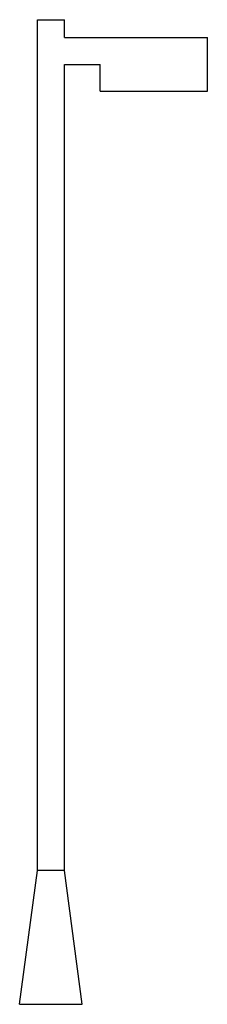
# Model space of a CAD drawing. Extents: x 911 to 953, y 600 to 820.
import ezdxf

# ---------------------------------------------------------------- set-up
doc = ezdxf.new("R2010")
doc.units = 0
doc.layers.get('0').update_dxf_attribs({"linetype": 'CONTINUOUS'})

msp = doc.modelspace()

# ---------------------------------------------------------------- linework, layer by layer
at = {"color": 0}
for p, q in [((915, 820), (921, 820)), ((915, 629.890076), (915, 820)), ((921, 816), (921, 820)), ((921, 816), (953, 816)), ((953, 804), (953, 816)), ((921, 810), (929, 810)), ((921, 629.890076), (921, 810)), ((929, 804), (929, 810)), ((929, 804), (953, 804)), ((911, 600), (915, 629.890076)), ((915, 630), (921, 630)), ((925, 600), (921, 629.890076)), ((911, 600), (925, 600))]:
    msp.add_line(p, q, dxfattribs=at)

doc.saveas('drawing.dxf')
